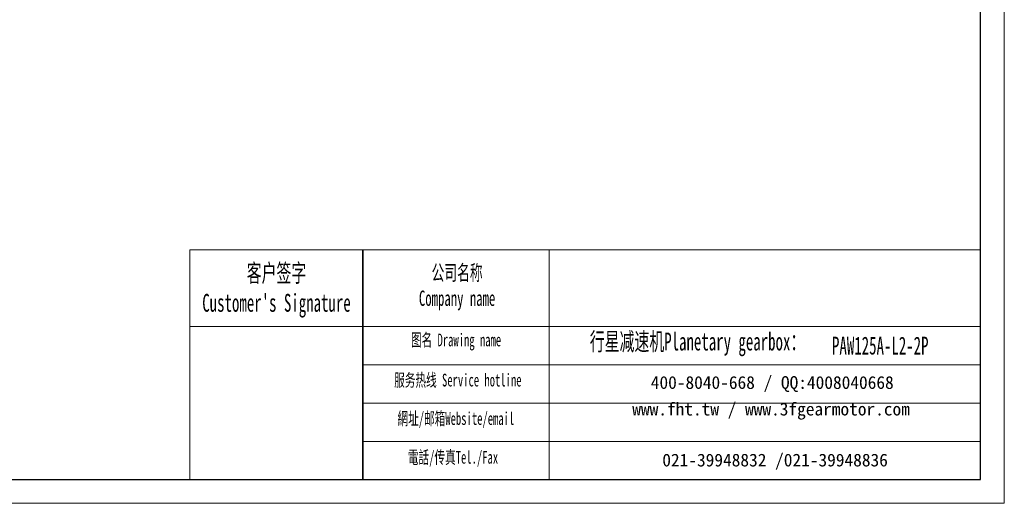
# Model space of a CAD drawing. Header units: millimetres. Extents: x 2691 to 3632, y -224 to 445.
# Tile 4 of 7: x 3170 to 3632, y -224 to 2. Entities that reach past the tile are written whole.
import ezdxf

# ---------------------------------------------------------------- set-up
doc = ezdxf.new("R2010")
doc.units = ezdxf.units.MM
doc.layers.get('0').update_dxf_attribs({"lineweight": 35})
for name, color, linetype, lineweight in [('7标注层', 4, 'Continuous', 18), ('SLD-0', 7, 'Continuous', 18), ('图框_外框线', 7, 'Continuous', 18)]:
    doc.layers.add(name, color=color, linetype=linetype, lineweight=lineweight)
doc.styles.add('SLDTEXTSTYLE4', font='txt', dxfattribs={"width": 0.611111})

msp = doc.modelspace()

# ---------------------------------------------------------------- linework, layer by layer
msp.add_line((3331.2252, -105.7045), (3331.2252, -213.2397))
at = {"layer": '7标注层', "color": 0}
msp.add_line((3250.1066, -105.7045), (3250.1066, -213.2214), dxfattribs=at)
at = {"layer": '图框_外框线'}
for p, q in [((3250.1066, -105.7045), (3331.2252, -105.7045)), ((3331.2252, -105.7045), (3331.2252, -213.2214)), ((3331.2252, -105.7045), (3620.8418, -105.7045)), ((3418.625, -105.7045), (3418.625, -213.2214)), ((3250.1066, -141.5829), (3331.2252, -141.5829)), ((3331.2252, -141.5829), (3620.8418, -141.5829)), ((3331.2252, -159.5222), (3620.8418, -159.5222)), ((3331.2252, -177.4614), (3620.8418, -177.4614)), ((3331.2252, -195.4006), (3620.8418, -195.4006))]:
    msp.add_line(p, q, dxfattribs=at)
at = {"layer": '图框_外框线', "color": 3}
msp.add_lwpolyline([(2691.2722, -224.421), (3632.0414, -224.421), (3632.0414, 440.8373), (2691.2722, 440.8373)], close=True, dxfattribs=at)
at = {"layer": '图框_外框线', "color": 3, "lineweight": 25}
msp.add_lwpolyline([(2747.2703, -213.2214), (3620.8418, -213.2214), (3620.8418, 429.6376), (2747.2703, 429.6376)], close=True, dxfattribs=at)

# ---------------------------------------------------------------- texts
at = {"layer": 'SLD-0', "color": 1, "attachment_point": 2, "style": 'SLDTEXTSTYLE4'}
for s, insert, char_height, width in [("{\\fSimSun|b1|i0|c134|p2;客户签字\\PCustomer's Signature}", (3290.8058, -112.3421), 8.371643, 104.144099), ('{\\fSimSun|b1|i0|c134|p2;公司名称\\PCompany name}', (3375.4794, -112.7865), 7.175694, 92.90283), ('{\\fSimSun|b1|i0|c134|p2;图名 Drawing name}', (3374.9889, -144.8898), 5.979745, 76.473069), ('{\\fSimSun|b1|i0|c134|p2;  \\H1.1667x;行星减速机Planetary gearbox\\fSimSun|b0|i0|c134|p2;：}', (3485.2293, -144.4285), 7.175694, 112.856729), ('{\\fSimSun|b1|i0|c134|p2;PAW125A-L2-2P}', (3573.8819, -146.3337), 8.371643, 60.924462), ('{\\fSimSun|b1|i0|c134|p2;服务热线 Service hotline}', (3375.8369, -163.693), 5.979745, 85.198345), ('{\\fSimSun|b1|i0|c134|p2;網址/邮箱Website/email}', (3374.9058, -181.709), 5.979745, 88.683458), ('{\\fSimSun|b1|i0|c134|p2;電話/传真Tel./Fax}', (3373.5661, -199.8655), 5.979745, 89.75006)]:
    msp.add_mtext(s, dxfattribs=dict(at, insert=insert, char_height=char_height, width=width))
at = {"layer": 'SLD-0', "color": 1, "char_height": 5.979745, "attachment_point": 2}
for s, insert, width in [('{\\fSimSun|b1|i0|c134|p2;400-8040-668 / QQ:4008040668}', (3523.2399, -164.8356), 174.102718), ('{\\fSimSun|b1|i0|c134|p2;www.fht.tw / www.3fgearmotor.com }', (3522.6885, -177.2906), 174.298709), ('{\\fSimSun|b1|i0|c134|p2;021-39948832 /021-39948836 }', (3524.5734, -201.1729), 133.09025)]:
    msp.add_mtext(s, dxfattribs=dict(at, insert=insert, width=width))

doc.saveas('drawing.dxf')
